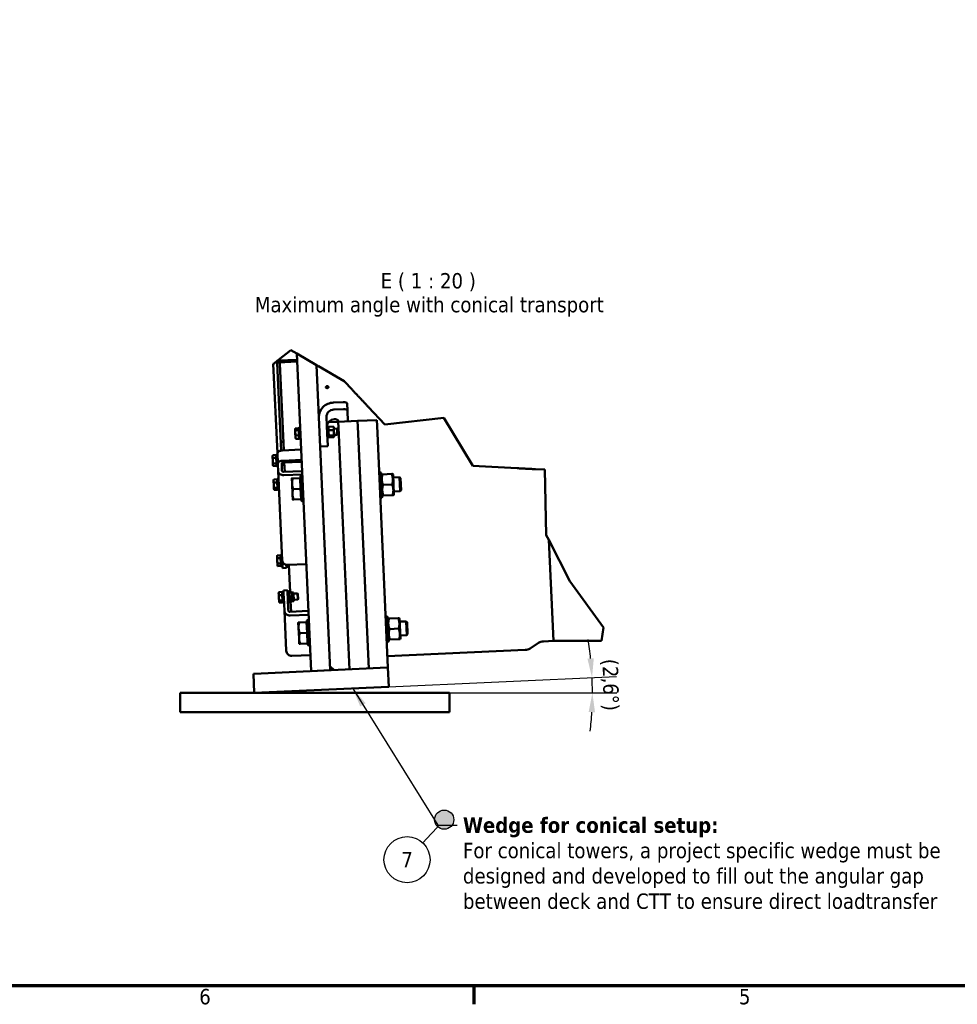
# Model space of a CAD drawing. Header units: millimetres. Extents: x 0 to 63075, y 0 to 44550.
# Tile 6 of 37: x 32367 to 41507, y 1320 to 10919. Entities that reach past the tile are written whole.
import ezdxf

# ---------------------------------------------------------------- set-up
doc = ezdxf.new("R2010")
doc.units = ezdxf.units.MM
doc.header["$LTSCALE"] = 75
for name, color, linetype, lineweight in [('Border (ISO)', 7, 'Continuous', 70), ('Break Line (ISO)', 7, 'Continuous', 50), ('Dimension (ISO)', 7, 'Continuous', 25), ('Symbol (ISO)', 7, 'Continuous', 25), ('Visible (ISO)', 7, 'Continuous', 50)]:
    doc.layers.add(name, color=color, linetype=linetype, lineweight=lineweight)
doc.styles.add('Label Text (ISO)', font='tahoma.ttf')
doc.styles.add('Note Text (ISO)', font='tahoma.ttf')
doc.dimstyles.new('Default (ISO)', dxfattribs={"dimscale": 75, "dimtxt": 2, "dimasz": 2.5, "dimexe": 3.175, "dimexo": 0, "dimgap": 0.762, "dimtad": 1, "dimrnd": 1e-08, "dimtxsty": 'Note Text (ISO)', "dimcen": 0.09, "dimdle": 10, "dimclrd": 256, "dimclre": 256, "dimclrt": 256, "dimazin": 2, "dimtfac": 1, "dimtmove": 0, "dimatfit": 3, "dimfxl": 1, "dimtolj": 1, "dimtzin": 0, "dimlwd": -1, "dimlwe": -1, "dimarcsym": 0})
doc.dimstyles.new('Default - Method 1b (ISO)$7', dxfattribs={"dimscale": 75, "dimtxt": 2, "dimasz": 2.5, "dimexe": 3.175, "dimexo": 0, "dimgap": 0.762, "dimtad": 1, "dimtoh": 1, "dimrnd": 1e-08, "dimtxsty": 'Note Text (ISO)', "dimcen": 0.09, "dimdle": 10, "dimclrd": 256, "dimclre": 256, "dimclrt": 256, "dimazin": 2, "dimtfac": 1.75, "dimtmove": 0, "dimatfit": 3, "dimfxl": 1, "dimtolj": 1, "dimlwd": -1, "dimlwe": -1, "dimarcsym": 0})

# ---------------------------------------------------------------- blocks, each defined once
blk = doc.blocks.new('Borders Default Border')
at = {"layer": 'Border (ISO)'}
blk.add_line((490.58, 20), (490.58, 17.6), dxfattribs=at)
at = {"layer": 'Border (ISO)', "flags": 128}
blk.add_lwpolyline([(20, 20), (20, 574), (821, 574), (821, 20), (20, 20)], dxfattribs=at)
at = {"layer": 'Border (ISO)', "char_height": 2, "attachment_point": 7, "style": 'Label Text (ISO)'}
for s, insert in [('6', (454.9, 17.56)), ('5', (525.04, 17.56))]:
    blk.add_mtext(s, dxfattribs=dict(at, insert=insert))
blk = doc.blocks.new('*D36')
at = {"layer": 'Defpoints', "color": 0, "transparency": 16777216}
for p in [(37948.4, 4455), (34654.4, 4355.7), (35890.7, 4411.6), (36558.3, 4355.7)]:
    blk.add_point(p, dxfattribs=at)
at = {"layer": 'Dimension (ISO)', "transparency": 16777216}
for p, q in [((35890.7, 4411.6), (38184.5, 4515.4)), ((36558.3, 4355.7), (38188.1, 4355.7))]:
    blk.add_line(p, q, dxfattribs=at)
for start, end in [(5.8508, 9.11112), (0, 2.59047), (353.47935, 356.73967)]:
    blk.add_arc((34654.4, 4355.7), 3295.5, start, end, dxfattribs=at)
for points in [[(37963.9, 4694), (37901.6, 4689.4), (37946.6, 4504.7)], [(37913.4, 4169.2), (37975.8, 4167.4), (37949.9, 4355.7)]]:
    blk.add_solid(points, dxfattribs=at)
at = {"layer": 'Dimension (ISO)', "transparency": 16777216, "insert": (38199.2, 4689.6), "char_height": 150, "attachment_point": 1, "rotation": 271.18469, "style": 'Note Text (ISO)'}
blk.add_mtext('\\A1;(2,6°)', dxfattribs=at)
blk = doc.blocks.new('Balloon10')
at = {"layer": 'Symbol (ISO)'}
h = blk.add_hatch(color=256, dxfattribs=at)
edge = h.paths.add_edge_path(flags=0)
edge.add_arc((486.74, 41.6), 1.25, 0, 360)
for q in [(483.95, 38.59), (485.89, 40.68)]:
    blk.add_line((485.04, 39.77), q, dxfattribs=at)
for centre, radius in [((486.74, 41.6), 1.25), ((481.91, 36.4), 3)]:
    blk.add_circle(centre, radius, dxfattribs=at)
at = {"layer": 'Symbol (ISO)', "insert": (481.91, 36.4), "char_height": 2, "attachment_point": 5, "style": 'Label Text (ISO)'}
blk.add_mtext('7', dxfattribs=at)

msp = doc.modelspace()

# ---------------------------------------------------------------- linework, layer by layer
at = {"layer": 'Break Line (ISO)'}
for p, q in [((34890.4508, 7602.0791), (35011.8574, 7696.2381)), ((35011.8574, 7696.2381), (35067.8448, 7663.7478)), ((34846.3776, 7567.8974), (34881.8355, 7595.3974)), ((34890.4508, 7602.0791), (34881.8355, 7595.3974)), ((35067.8448, 7663.7478), (35260.5974, 7551.8907)), ((34839.6786, 7562.7019), (34846.3776, 7567.8974)), ((35530.0311, 7395.5344), (35279.8726, 7540.705)), ((35607.9374, 7312.5464), (35530.0311, 7395.5344)), ((35698.7775, 7215.7809), (35677.6566, 7238.2796)), ((35927.3968, 6972.2491), (35768.4967, 7141.5141)), ((36501.7899, 7037.4641), (35927.3968, 6972.2491)), ((36783.331, 6567.9854), (36501.7899, 7037.4641)), ((37215.5303, 6546.0872), (36783.331, 6567.9854)), ((37485.4446, 6532.4115), (37396.2731, 6536.9295)), ((37500.8143, 5893.8253), (37485.4446, 6532.4115)), ((37525.0233, 5846.8212), (37500.8143, 5893.8253)), ((37731.1674, 5446.5733), (37525.0233, 5846.8212)), ((38059.8782, 4994.2737), (37731.1674, 5446.5733)), ((38037.2108, 4863.2928), (38059.8782, 4994.2737))]:
    msp.add_line(p, q, dxfattribs=at)
for points, knots in [([(35260.5974, 7551.8907), (35260.5974, 7551.8907), (35260.7078, 7551.8267), (35261.2547, 7551.5092), (35261.6949, 7551.2538), (35262.7065, 7550.6668), (35263.3655, 7550.2843), (35264.6363, 7549.5469), (35265.4702, 7549.0629), (35267.0158, 7548.166), (35268.0181, 7547.5844), (35269.8529, 7546.5196), (35271.0383, 7545.8317), (35273.3119, 7544.5123), (35274.6954, 7543.7094), (35277.3948, 7542.1429), (35278.7113, 7541.3789), (35279.8726, 7540.705)], [-0.8267205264, -0.8267205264, -0.8267205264, -0.8267205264, -0.7088092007, -0.7088092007, -0.590897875, -0.590897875, -0.4984427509, -0.4984427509, -0.4134041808, -0.4134041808, -0.3283498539, -0.3283498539, -0.2358480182, -0.2358480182, -0.1179240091, -0.1179240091, 0, 0, 0, 0]), ([(35607.9374, 7312.5464), (35614.5535, 7305.4987), (35622.0878, 7297.4729), (35637.8146, 7280.7203), (35646.0119, 7271.9883), (35656.309, 7261.0196), (35659.0457, 7258.1044), (35664.5593, 7252.2311), (35667.3367, 7249.2726), (35671.7871, 7244.5319), (35673.8886, 7242.2932), (35676.5328, 7239.4766), (35677.0976, 7238.875), (35677.6566, 7238.2796)], [11.612061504, 11.612061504, 11.612061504, 11.612061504, 12.552513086, 12.552513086, 13.492964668, 13.492964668, 13.789209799, 13.789209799, 14.085454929, 14.085454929, 14.309433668, 14.309433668, 14.370501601, 14.370501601, 14.370501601, 14.370501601]), ([(35698.7775, 7215.7809), (35699.3928, 7215.1255), (35700.0154, 7214.4623), (35702.7286, 7211.5721), (35704.8405, 7209.3224), (35709.308, 7204.5635), (35712.0929, 7201.597), (35717.6179, 7195.7116), (35720.3587, 7192.792), (35730.6641, 7181.8144), (35738.8448, 7173.1001), (35754.4894, 7156.435), (35761.9583, 7148.479), (35768.4967, 7141.5141)], [-2.773318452, -2.773318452, -2.773318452, -2.773318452, -2.706026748, -2.706026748, -2.481019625, -2.481019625, -2.183837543, -2.183837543, -1.886655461, -1.886655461, -0.94332773, -0.94332773, 0, 0, 0, 0]), ([(37215.5303, 6546.0872), (37220.5733, 6545.8317), (37225.9663, 6545.5585), (37236.278, 6545.036), (37241.2012, 6544.7865), (37251.1924, 6544.2803), (37256.9445, 6543.9889), (37262.2891, 6543.7181), (37262.4252, 6543.7112), (37262.561, 6543.7043)], [0, 0, 0, 0, 0.406718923, 0.406718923, 0.813437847, 0.813437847, 1.359500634, 1.359500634, 1.373810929, 1.373810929, 1.373810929, 1.373810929]), ([(37349.2424, 6539.3124), (37349.3766, 6539.3056), (37349.5111, 6539.2988), (37354.8762, 6539.027), (37360.6545, 6538.7342), (37370.6625, 6538.2271), (37375.5661, 6537.9787), (37385.8487, 6537.4577), (37391.2323, 6537.1849), (37396.2731, 6536.9295)], [8.321605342, 8.321605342, 8.321605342, 8.321605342, 8.335843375, 8.335843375, 8.887859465, 8.887859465, 9.294573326, 9.294573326, 9.701287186, 9.701287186, 9.701287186, 9.701287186])]:
    msp.add_open_spline(points, degree=3, knots=knots, dxfattribs=at)
msp.add_rational_spline([(37262.561, 6543.7043), (37306.2992, 6541.4882), (37349.2424, 6539.3124)], [1, 1.00001260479, 1], degree=2, dxfattribs=at)
at = {"layer": 'Visible (ISO)'}
for p, q in [((35070.5337, 7604.3158), (34890.7176, 7596.1803)), ((35071.3811, 7585.5849), (34891.5651, 7577.4495)), ((35067.8448, 7663.7478), (35207.8857, 4568.4499)), ((34839.6786, 7562.7019), (34879.0886, 6691.6297)), ((34915.4133, 6718.4546), (34876.9194, 7569.2792)), ((34903.4665, 7563.3061), (34902.8461, 7577.018)), ((34941.5871, 6720.7341), (34903.4665, 7563.3061)), ((35260.5974, 7551.8907), (35395.1941, 4576.9243)), ((35427.2862, 7186.413), (35520.9404, 7190.6503)), ((35524.0125, 7122.7466), (35430.3583, 7118.5094)), ((35562.1905, 7108.6095), (35559.1183, 7176.5131)), ((35562.1905, 7108.6095), (35566.9579, 7003.2374)), ((35366.1876, 6877.457), (35358.5072, 7047.216)), ((35473.3037, 6999.0002), (35660.6121, 7007.4746)), ((35660.6121, 7007.4746), (35847.9205, 7015.949)), ((35660.6121, 7007.4746), (35663.1544, 6951.2821)), ((35663.1544, 6951.2821), (35660.6121, 7007.4746)), ((35847.9205, 7015.949), (35850.4628, 6959.7565)), ((35052.2981, 6928.7511), (35053.8497, 6931.7432)), ((35052.2981, 6928.7511), (35052.422, 6926.0128)), ((35052.422, 6926.0128), (35053.9823, 6891.5249)), ((35086.4832, 6936.4921), (35056.0336, 6935.1144)), ((35087.2903, 6918.652), (35056.8407, 6917.2744)), ((35086.4832, 6936.4921), (35087.2903, 6918.652)), ((35086.8908, 6927.482), (35089.8881, 6927.6176)), ((35087.2903, 6918.652), (35089.6039, 6867.5163)), ((35089.3788, 6938.8749), (35092.0613, 6941.8116)), ((35094.2092, 6832.1091), (35089.3788, 6938.8749)), ((35092.0613, 6941.8116), (35100.4902, 6942.193)), ((35092.0613, 6941.8116), (35097.146, 6829.4266)), ((35371.1508, 6954.4385), (35362.722, 6954.0572)), ((35376.2355, 6842.0535), (35371.1508, 6954.4385)), ((35374.0876, 6951.756), (35371.1508, 6954.4385)), ((35374.0876, 6951.756), (35378.918, 6844.9902)), ((35374.596, 6940.5175), (35377.625, 6946.3587)), ((35376.7033, 6994.6297), (35473.3037, 6999.0002)), ((35379.8273, 6949.7468), (35423.996, 6951.7452)), ((35381.3371, 6916.3757), (35425.5058, 6918.3741)), ((35430.0393, 6943.0259), (35426.4952, 6948.5697)), ((35433.8528, 6858.7371), (35430.0393, 6943.0259)), ((35430.5902, 6930.8509), (35460.4584, 6932.2022)), ((35463.1702, 6872.2635), (35460.4584, 6932.2022)), ((35465.2628, 6927.814), (35460.4584, 6932.2022)), ((35465.2628, 6927.814), (35467.5588, 6877.0676)), ((35473.3037, 6999.0002), (35475.846, 6942.8076)), ((35475.846, 6942.8076), (35473.3037, 6999.0002)), ((35475.846, 6942.8076), (35582.5025, 4585.3988)), ((35582.5025, 4585.3988), (35475.846, 6942.8076)), ((35663.1544, 6951.2821), (35769.8109, 4593.8732)), ((35769.8109, 4593.8732), (35663.1544, 6951.2821)), ((35850.4628, 6959.7565), (35957.1193, 4602.3476)), ((35053.9823, 6891.5249), (35055.8923, 6849.3092)), ((35055.8923, 6849.3092), (35056.3658, 6838.8431)), ((35056.3658, 6838.8431), (35058.1813, 6836.0033)), ((35089.6039, 6867.5163), (35059.1542, 6866.1387)), ((35091.1103, 6834.2207), (35060.6606, 6832.843)), ((35089.6039, 6867.5163), (35091.1103, 6834.2207)), ((35090.7026, 6843.2307), (35093.6999, 6843.3663)), ((35094.2092, 6832.1091), (35097.146, 6829.4266)), ((35097.146, 6829.4266), (35105.5749, 6829.8079)), ((35366.1876, 6877.457), (35368.44, 6827.6732)), ((35376.2355, 6842.0535), (35367.8066, 6841.6721)), ((35368.44, 6827.6732), (35371.3051, 6764.3452)), ((35378.918, 6844.9902), (35376.2355, 6842.0535)), ((35378.4095, 6856.2287), (35381.9536, 6850.6849)), ((35383.6499, 6865.2571), (35427.8186, 6867.2554)), ((35384.4528, 6847.5095), (35428.6216, 6849.5078)), ((35433.8528, 6858.7371), (35430.8238, 6852.896)), ((35433.302, 6870.9122), (35463.1702, 6872.2635)), ((35467.5588, 6877.0676), (35463.1702, 6872.2635)), ((34926.5693, 6803.7577), (34937.8078, 6804.2662)), ((34930.3486, 6720.2257), (35110.1646, 6728.3611)), ((35371.4639, 6760.8354), (35296.5406, 6757.4456)), ((35371.3051, 6764.3452), (35371.4639, 6760.8354)), ((34831.4897, 6665.0772), (34834.9591, 6671.7675)), ((34831.4897, 6665.0772), (34831.7774, 6658.7174)), ((34831.7774, 6658.7174), (34833.5537, 6619.4576)), ((34865.6401, 6673.5852), (34835.1905, 6672.2075)), ((34866.8443, 6646.9682), (34836.3947, 6645.5906)), ((34865.6401, 6673.5852), (34866.8443, 6646.9682)), ((34866.0824, 6663.8081), (34869.0797, 6663.9437)), ((34866.8443, 6646.9682), (34869.1925, 6595.0655)), ((34868.5704, 6675.2009), (34871.2529, 6678.1377)), ((34873.4008, 6568.4352), (34868.5704, 6675.2009)), ((34871.2529, 6678.1377), (34879.6818, 6678.519)), ((34871.2529, 6678.1377), (34876.3376, 6565.7526)), ((34879.0886, 6691.6297), (34883.6388, 6591.0571)), ((35114.7148, 6627.7885), (34934.8988, 6619.6531)), ((34833.5537, 6619.4576), (34835.2998, 6580.8633)), ((34835.2998, 6580.8633), (34835.5574, 6575.1691)), ((34835.5574, 6575.1691), (34839.6168, 6568.8194)), ((34869.1925, 6595.0655), (34838.7429, 6593.6878)), ((34870.3365, 6569.7797), (34839.8869, 6568.4021)), ((34869.1925, 6595.0655), (34870.3365, 6569.7797)), ((34869.8942, 6579.5568), (34872.8915, 6579.6924)), ((34873.4008, 6568.4352), (34876.3376, 6565.7526)), ((34876.3376, 6565.7526), (34884.7664, 6566.134)), ((34884.91, 6562.9608), (34883.6388, 6591.0571)), ((34884.91, 6562.9608), (34886.0676, 6537.374)), ((34886.8015, 6521.1527), (34886.0676, 6537.374)), ((34921.1005, 6592.752), (34922.3717, 6564.6557)), ((34930.657, 6568.2102), (34922.2281, 6567.8289)), ((34923.5293, 6539.0689), (34922.3717, 6564.6557)), ((34923.5293, 6539.0689), (34924.2632, 6522.8475)), ((34930.657, 6568.2102), (34929.2246, 6599.8706)), ((34933.3395, 6571.147), (34930.657, 6568.2102)), ((34932.0108, 6600.5149), (34933.3395, 6571.147)), ((34932.831, 6582.3855), (34934.5886, 6579.6363)), ((35115.5623, 6609.0577), (34935.7462, 6600.9223)), ((34938.6234, 6579.2137), (34947.9708, 6579.6366)), ((34951.0735, 6511.0568), (34946.9847, 6601.4307)), ((34842.0745, 6431.1243), (34844.0453, 6434.9248)), ((34876.2447, 6439.1939), (34845.795, 6437.8162)), ((34876.2447, 6439.1939), (34877.6743, 6407.5938)), ((34879.1552, 6441.2481), (34881.8377, 6444.1848)), ((34883.9856, 6334.4823), (34879.1552, 6441.2481)), ((34881.8377, 6444.1848), (34890.2666, 6444.5662)), ((34881.8377, 6444.1848), (34886.9223, 6331.7998)), ((34926.3771, 5646.4225), (34886.8015, 6521.1527)), ((34939.835, 6510.5484), (35119.6511, 6518.6838)), ((35121.1189, 6486.2411), (34941.3028, 6478.1056)), ((35019.6979, 6446.2383), (35022.0283, 6394.7285)), ((35100.9897, 6449.9162), (35028.8992, 6446.6546)), ((35100.9897, 6449.9162), (35105.6506, 6346.8966)), ((35101.3194, 6442.6299), (35104.3167, 6442.7655)), ((35103.2667, 6465.973), (35107.7375, 6470.8676)), ((35114.0292, 6228.0914), (35103.2667, 6465.973)), ((35107.7375, 6470.8676), (35121.7857, 6471.5032)), ((35107.7375, 6470.8676), (35118.9238, 6223.6205)), ((35885.0674, 6506.0364), (35871.0192, 6505.4009)), ((35896.2536, 6258.7894), (35885.0674, 6506.0364)), ((35889.9619, 6501.5656), (35885.0674, 6506.0364)), ((35889.9619, 6501.5656), (35900.7245, 6263.6839)), ((35891.0128, 6478.3393), (35894.8998, 6485.8352)), ((35904.1012, 6486.2515), (35993.3946, 6490.2914)), ((36007.144, 6483.5935), (36002.5959, 6490.7077)), ((36015.8048, 6292.1643), (36007.144, 6483.5935)), ((36008.4236, 6455.3099), (36070.4081, 6458.1143)), ((36076.5097, 6323.2522), (36070.4081, 6458.1143)), ((36080.0167, 6449.3378), (36070.4081, 6458.1143)), ((36080.0167, 6449.3378), (36085.2865, 6332.8605)), ((34842.0745, 6431.1243), (34842.4948, 6421.8345)), ((34842.4948, 6421.8345), (34844.3738, 6380.3023)), ((34844.3738, 6380.3023), (34845.9874, 6344.6381)), ((34845.9874, 6344.6381), (34846.1422, 6341.2163)), ((34846.1422, 6341.2163), (34848.4481, 6337.6093)), ((34877.6743, 6407.5938), (34847.2247, 6406.2162)), ((34880.0027, 6356.1295), (34849.5531, 6354.7519)), ((34880.9015, 6336.2653), (34850.4519, 6334.8876)), ((34876.6672, 6429.8552), (34879.6645, 6429.9908)), ((34877.6743, 6407.5938), (34880.0027, 6356.1295)), ((34880.0027, 6356.1295), (34880.9015, 6336.2653)), ((34880.479, 6345.6039), (34883.4763, 6345.7395)), ((35022.0283, 6394.7285), (35026.6893, 6291.7089)), ((35105.6506, 6346.8966), (35033.5601, 6343.635)), ((35105.6506, 6346.8966), (35110.3116, 6243.877)), ((35908.7621, 6383.2319), (35998.0555, 6387.2718)), ((34883.9856, 6334.4823), (34886.9223, 6331.7998)), ((34886.9223, 6331.7998), (34895.3512, 6332.1811)), ((35026.6893, 6291.7089), (35029.0197, 6240.1991)), ((35110.3116, 6243.877), (35038.2211, 6240.6154)), ((35109.9819, 6251.1633), (35112.9792, 6251.2989)), ((35896.2536, 6258.7894), (35882.2055, 6258.1538)), ((35900.7245, 6263.6839), (35896.2536, 6258.7894)), ((35899.6736, 6286.9102), (35904.2217, 6279.796)), ((35913.423, 6280.2123), (36002.7164, 6284.2522)), ((36015.8048, 6292.1643), (36011.9178, 6284.6685)), ((36014.5252, 6320.4479), (36076.5097, 6323.2522)), ((36085.2865, 6332.8605), (36076.5097, 6323.2522)), ((35114.0292, 6228.0914), (35118.9238, 6223.6205)), ((35118.9238, 6223.6205), (35132.9719, 6224.2561)), ((37569.5696, 4862.223), (37525.0233, 5846.8212)), ((37525.0233, 5846.8212), (37569.5696, 4862.223)), ((34875.6708, 5688.5499), (34879.1402, 5695.2403)), ((34875.6708, 5688.5499), (34875.9586, 5682.1902)), ((34875.9586, 5682.1902), (34877.7348, 5642.9303)), ((34909.8212, 5697.0579), (34879.3716, 5695.6803)), ((34911.0254, 5670.441), (34880.5758, 5669.0633)), ((34909.8212, 5697.0579), (34911.0254, 5670.441)), ((34910.2635, 5687.2809), (34913.2609, 5687.4165)), ((34911.0254, 5670.441), (34913.3737, 5618.5382)), ((34912.7515, 5698.6737), (34915.434, 5701.6104)), ((34917.582, 5591.9079), (34912.7515, 5698.6737)), ((34915.434, 5701.6104), (34923.8629, 5701.9918)), ((34915.434, 5701.6104), (34920.5187, 5589.2254)), ((34877.7348, 5642.9303), (34879.4809, 5604.3361)), ((34879.4809, 5604.3361), (34879.7386, 5598.6419)), ((34879.7386, 5598.6419), (34883.7979, 5592.2922)), ((34913.3737, 5618.5382), (34882.9241, 5617.1606)), ((34914.5177, 5593.2525), (34884.0681, 5591.8748)), ((34913.3737, 5618.5382), (34914.5177, 5593.2525)), ((34914.0753, 5603.0295), (34917.0726, 5603.1651)), ((34917.582, 5591.9079), (34920.5187, 5589.2254)), ((34920.5187, 5589.2254), (34928.9476, 5589.6068)), ((34929.5702, 5575.8456), (34926.3771, 5646.4225)), ((34929.6837, 5573.3361), (34929.5702, 5575.8456)), ((34929.6837, 5573.3361), (34967.1454, 5575.031)), ((34965.808, 5604.5908), (34967.0319, 5577.5405)), ((34974.8381, 5591.683), (34966.4093, 5591.3016)), ((34967.0319, 5577.5405), (34967.1454, 5575.031)), ((34974.8381, 5591.683), (34974.3064, 5603.4351)), ((34977.5206, 5594.6197), (34974.8381, 5591.683)), ((34977.1269, 5603.3219), (34977.5206, 5594.6197)), ((34980.8783, 5603.3754), (35160.6944, 5611.5109)), ((35004.1404, 5338.1298), (34992.1168, 5603.8839)), ((34891.7829, 5332.428), (34893.7537, 5336.2285)), ((34891.7829, 5332.428), (34892.2032, 5323.1382)), ((34892.2032, 5323.1382), (34894.0822, 5281.606)), ((34894.0822, 5281.606), (34895.6958, 5245.9418)), ((34925.9531, 5340.4976), (34895.5035, 5339.1199)), ((34927.3828, 5308.8975), (34896.9332, 5307.5199)), ((34925.9531, 5340.4976), (34927.3828, 5308.8975)), ((34926.3756, 5331.1589), (34929.3729, 5331.2945)), ((34927.3828, 5308.8975), (34929.7112, 5257.4332)), ((34928.8636, 5342.5518), (34931.5461, 5345.4885)), ((34933.694, 5235.786), (34928.8636, 5342.5518)), ((34931.5461, 5345.4885), (34939.975, 5345.8698)), ((34931.5461, 5345.4885), (34936.6308, 5233.1035)), ((34939.5355, 5355.5832), (34976.9972, 5357.2781)), ((34940.1923, 5341.0659), (34939.5355, 5355.5832)), ((34943.6604, 5264.4126), (34940.1923, 5341.0659)), ((34976.9972, 5357.2781), (34977.654, 5342.7607)), ((34985.8655, 5347.9461), (34977.4367, 5347.5647)), ((34981.122, 5266.1075), (34977.654, 5342.7607)), ((34990.9502, 5235.561), (34985.8655, 5347.9461)), ((34988.8023, 5345.2636), (34985.8655, 5347.9461)), ((34988.8023, 5345.2636), (34993.6327, 5238.4978)), ((34989.3108, 5334.0251), (34990.8128, 5336.9217)), ((34994.793, 5337.7069), (35011.315, 5338.4544)), ((34994.85, 5336.446), (35011.3721, 5337.1935)), ((34996.9118, 5290.8748), (35013.4338, 5291.6223)), ((35017.1073, 5335.2827), (35015.3498, 5338.0318)), ((35017.1073, 5335.2827), (35035.8382, 5336.1301)), ((35017.1073, 5335.2827), (35020.9208, 5250.9939)), ((35035.8382, 5336.1301), (35039.6516, 5251.8413)), ((35036.389, 5323.9551), (35075.1731, 5325.7098)), ((35077.8849, 5265.7711), (35075.1731, 5325.7098)), ((35079.9776, 5321.3216), (35075.1731, 5325.7098)), ((35079.9776, 5321.3216), (35082.2735, 5270.5752)), ((34895.6958, 5245.9418), (34895.8506, 5242.52)), ((34895.8506, 5242.52), (34898.1565, 5238.9129)), ((34929.7112, 5257.4332), (34899.2616, 5256.0555)), ((34930.6099, 5237.569), (34900.1603, 5236.1913)), ((34929.7112, 5257.4332), (34930.6099, 5237.569)), ((34930.1874, 5246.9076), (34933.1847, 5247.0432)), ((34933.694, 5235.786), (34936.6308, 5233.1035)), ((34936.6308, 5233.1035), (34945.0596, 5233.4848)), ((34944.6767, 5241.9483), (34943.6604, 5264.4126)), ((34946.5831, 5199.8131), (34944.6767, 5241.9483)), ((34946.5831, 5199.8131), (34947.5994, 5177.3488)), ((34981.122, 5266.1075), (34982.1384, 5243.6432)), ((34982.1384, 5243.6432), (34984.0447, 5201.508)), ((34990.9502, 5235.561), (34982.5213, 5235.1797)), ((34985.0611, 5179.0437), (34984.0447, 5201.508)), ((34993.6327, 5238.4978), (34990.9502, 5235.561)), ((34993.1242, 5249.7363), (34994.8818, 5246.9871)), ((34998.9165, 5246.5645), (35015.4386, 5247.312)), ((35012.7706, 5147.3787), (35008.264, 5246.9874)), ((35020.9208, 5250.9939), (35019.4187, 5248.0973)), ((35020.9208, 5250.9939), (35039.6516, 5251.8413)), ((35039.1008, 5264.0164), (35077.8849, 5265.7711)), ((35082.2735, 5270.5752), (35077.8849, 5265.7711)), ((34948.4251, 5159.0981), (34947.5994, 5177.3488)), ((34966.2302, 4765.5551), (34948.4251, 5159.0981)), ((34985.0611, 5179.0437), (34985.8868, 5160.7929)), ((35001.5321, 5146.8703), (35181.3481, 5155.0057)), ((35182.9996, 5118.5042), (35003.1835, 5110.3687)), ((35948.6255, 5101.2235), (35934.5774, 5100.5879)), ((35959.8117, 4853.9764), (35948.6255, 5101.2235)), ((35953.5201, 5096.7526), (35948.6255, 5101.2235)), ((35953.5201, 5096.7526), (35964.2826, 4858.871)), ((35083.256, 5041.4254), (35085.5864, 4989.9156)), ((35164.5478, 5045.1033), (35092.4573, 5041.8417)), ((35164.5478, 5045.1033), (35169.2087, 4942.0837)), ((35164.8775, 5037.817), (35167.8748, 5037.9526)), ((35166.8248, 5061.1601), (35171.2957, 5066.0547)), ((35177.5873, 4823.2784), (35166.8248, 5061.1601)), ((35171.2957, 5066.0547), (35185.3438, 5066.6902)), ((35171.2957, 5066.0547), (35182.4819, 4818.8076)), ((35954.5709, 5073.5264), (35958.4579, 5081.0222)), ((35967.6593, 5081.4385), (36056.9527, 5085.4784)), ((36070.7021, 5078.7805), (36066.154, 5085.8947)), ((36079.3629, 4887.3514), (36070.7021, 5078.7805)), ((36071.9817, 5050.497), (36133.9662, 5053.3013)), ((36140.0678, 4918.4393), (36133.9662, 5053.3013)), ((36143.5748, 5044.5249), (36133.9662, 5053.3013)), ((36143.5748, 5044.5249), (36148.8446, 4928.0475)), ((35085.5864, 4989.9156), (35090.2474, 4886.896)), ((35169.2087, 4942.0837), (35097.1182, 4938.8221)), ((35169.2087, 4942.0837), (35173.8697, 4839.064)), ((35972.3202, 4978.4189), (36061.6136, 4982.4588)), ((36078.0833, 4915.6349), (36140.0678, 4918.4393)), ((36148.8446, 4928.0475), (36140.0678, 4918.4393)), ((35090.2474, 4886.896), (35092.5778, 4835.3861)), ((35173.8697, 4839.064), (35101.7792, 4835.8024)), ((35173.54, 4846.3503), (35176.5373, 4846.4859)), ((35177.5873, 4823.2784), (35182.4819, 4818.8076)), ((35182.4819, 4818.8076), (35196.53, 4819.4432)), ((35959.8117, 4853.9764), (35945.7636, 4853.3408)), ((35964.2826, 4858.871), (35959.8117, 4853.9764)), ((35963.2317, 4882.0972), (35967.7798, 4874.983)), ((35976.9811, 4875.3993), (36066.2745, 4879.4392)), ((36079.3629, 4887.3514), (36075.4759, 4879.8555)), ((37425.9819, 4843.1537), (37341.9303, 4789.4201)), ((37472.2413, 4857.8196), (37569.5696, 4862.223)), ((37569.5696, 4862.223), (38037.2108, 4863.2928)), ((35020.9886, 4716.8258), (35200.8047, 4724.9612)), ((35952.0694, 4713.9655), (37295.6709, 4774.7542)), ((35432.6558, 4578.6192), (35393.4992, 4614.386)), ((34645.9605, 4543.0267), (34720.8839, 4546.4164)), ((34654.435, 4355.7183), (34645.9605, 4543.0267)), ((35882.1959, 4598.9578), (34720.8839, 4546.4164)), ((35395.1941, 4576.9243), (35207.8857, 4568.4499)), ((35882.1959, 4598.9578), (35957.1193, 4602.3476)), ((35965.5937, 4415.0392), (35957.1193, 4602.3476)), ((33933.2644, 4355.7183), (33933.2644, 4168.2183)), ((36558.2644, 4355.7183), (33933.2644, 4355.7183)), ((34654.435, 4355.7183), (34729.3583, 4359.1081)), ((35890.6704, 4411.6494), (34729.3583, 4359.1081)), ((35890.6704, 4411.6494), (35965.5937, 4415.0392)), ((36558.2644, 4355.7183), (36558.2644, 4168.2183)), ((36558.2644, 4168.2183), (33933.2644, 4168.2183))]:
    msp.add_line(p, q, dxfattribs=at)
for centre, start, end in [((37476.4785, 4764.1654), 92.59047278, 122.59047278), ((37291.4337, 4868.4084), 272.59047278, 302.59047278)]:
    msp.add_arc(centre, 93.75, start, end, dxfattribs=at)
for centre, major_axis, ratio, start_param, end_param in [((34891.9041, 7569.9572), (-52.4464, -2.3728), 0.5, 4.71238898, 4.882897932), ((35091.6223, 7553.0496), (-37.8223, 34.5481), 0.267949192, 5.497787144, 5.550390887), ((34891.9041, 7569.9572), (-14.9847, -0.678), 0.5, 4.71238898, 6.283185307), ((34885.5831, 7543.7278), (34.5481, 37.8223), 0.267949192, 0.73279442, 0.785398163), ((35433.4305, 7050.6058), (-149.8467, -6.7795), 0.906307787, 4.71238898, 6.283185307), ((35433.4305, 7050.6058), (-74.9234, -3.3898), 0.906307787, 4.71238898, 6.283185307), ((35521.6567, 7174.8183), (37.4617, 1.6949), 0.422618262, 0, 1.570796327), ((35524.7288, 7106.9146), (37.4617, 1.6949), 0.422618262, 0, 1.570796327), ((35437.7282, 6955.6139), (-74.9234, -3.3898), 0.906307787, 4.71238898, 6.256187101), ((35435.3724, 7007.6855), (37.4617, 1.6949), 0.422618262, 5.568143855, 7.853981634), ((34931.535, 6694.0025), (-52.4464, -2.3728), 0.5, 4.71238898, 6.283185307), ((34927.1564, 6790.7806), (-14.9847, -0.678), 0.866025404, 4.71238898, 6.283185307), ((34936.0852, 6593.4299), (-52.4464, -2.3728), 0.5, 4.71238898, 6.283185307), ((34936.0852, 6593.4299), (-14.9847, -0.678), 0.5, 4.71238898, 6.283185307), ((34939.2479, 6523.5255), (-52.4464, -2.3728), 0.866025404, 0, 1.570796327), ((34939.2479, 6523.5255), (-14.9847, -0.678), 0.866025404, 0, 1.570796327), ((34978.8234, 5648.7953), (-52.4464, -2.3728), 0.866025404, 0, 1.570796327), ((35000.8715, 5161.4709), (-52.4464, -2.3728), 0.974370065, 0, 1.570796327), ((35000.8715, 5161.4709), (-14.9847, -0.678), 0.974370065, 0, 1.570796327), ((35018.6766, 4767.9279), (-52.4464, -2.3728), 0.974370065, 0, 1.570796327)]:
    msp.add_ellipse(centre, major_axis=major_axis, ratio=ratio, start_param=start_param, end_param=end_param, dxfattribs=at)
msp.add_open_spline([(35351.5426, 7335.9786), (35351.4892, 7337.1584), (35351.7496, 7338.4315), (35352.9351, 7340.8061), (35353.8603, 7341.9076), (35356.0298, 7343.6793), (35357.4187, 7344.4676), (35360.4904, 7345.5688), (35362.173, 7345.8815), (35365.3481, 7346.0251), (35367.0521, 7345.8656), (35370.2106, 7345.0464), (35371.665, 7344.3867), (35373.9857, 7342.8181), (35375.0066, 7341.8047), (35376.4017, 7339.5468), (35376.7759, 7338.3024), (35376.8826, 7335.9429), (35376.6223, 7334.6705), (35375.4367, 7332.2985), (35374.5114, 7331.1988), (35372.3417, 7329.4306), (35370.9527, 7328.6441), (35367.8809, 7327.5455), (35366.1982, 7327.2335), (35364.6107, 7327.1617), (35363.0232, 7327.0899), (35361.3192, 7327.2487), (35358.1608, 7328.0653), (35356.7064, 7328.7232), (35354.3859, 7330.2883), (35353.3652, 7331.2999), (35351.9702, 7333.5552), (35351.596, 7334.7988), (35351.5426, 7335.9786)], degree=3, knots=[0.508527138, 0.508527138, 0.508527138, 0.508527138, 0.635658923, 0.635658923, 0.762790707, 0.762790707, 0.889922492, 0.889922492, 1.017054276, 1.017054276, 1.144186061, 1.144186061, 1.271317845, 1.271317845, 1.39844963, 1.39844963, 1.525581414, 1.525581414, 1.652713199, 1.652713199, 1.779844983, 1.779844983, 1.906976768, 1.906976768, 2.034108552, 2.034108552, 2.034108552, 2.161240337, 2.161240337, 2.288372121, 2.288372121, 2.415503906, 2.415503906, 2.54263569, 2.54263569, 2.54263569, 2.54263569], dxfattribs=at)
for points, weights in [([(35056.0336, 6935.1144), (35052.2347, 6930.1526), (35052.422, 6926.0128)], [1, 1.0379548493, 1]), ([(35052.422, 6926.0128), (35052.6093, 6921.873), (35056.8407, 6917.2744)], [1, 1.0379548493, 1]), ([(35056.8407, 6917.2744), (35053.4455, 6903.391), (35053.9823, 6891.5249)], [1, 1.0379548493, 1]), ([(35379.8273, 6949.7468), (35373.0899, 6932.7223), (35381.3371, 6916.3757)], [1, 1.15470053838, 1]), ([(35377.625, 6946.3587), (35378.4625, 6947.9737), (35379.8273, 6949.7468)], [1.04387878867, 1.02646777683, 1]), ([(35381.3371, 6916.3757), (35375.0011, 6890.4774), (35383.6499, 6865.2571)], [1, 1.15470053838, 1]), ([(35423.996, 6951.7452), (35425.5153, 6950.1025), (35426.4952, 6948.5697)], [1, 1.02646777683, 1.04387878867]), ([(35425.5058, 6918.3741), (35432.2433, 6935.3986), (35423.996, 6951.7452)], [1, 1.15470053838, 1]), ([(35427.8186, 6867.2554), (35434.1546, 6893.1537), (35425.5058, 6918.3741)], [1, 1.15470053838, 1]), ([(35053.9823, 6891.5249), (35054.5192, 6879.6588), (35059.1542, 6866.1387)], [1, 1.0379548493, 1]), ([(35059.1542, 6866.1387), (35055.5427, 6857.0355), (35055.8923, 6849.3092)], [1, 1.0379548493, 1]), ([(35055.8923, 6849.3092), (35056.2419, 6841.5829), (35060.6606, 6832.843)], [1, 1.0379548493, 1]), ([(35060.6606, 6832.843), (35059.1568, 6834.4774), (35058.1813, 6836.0033)], [1, 1.01316741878, 1.01719867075]), ([(35383.6499, 6865.2571), (35376.559, 6856.0443), (35384.4528, 6847.5095)], [1, 1.15470053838, 1]), ([(35428.6216, 6849.5078), (35435.7124, 6858.7206), (35427.8186, 6867.2554)], [1, 1.15470053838, 1]), ([(34835.1905, 6672.2075), (34831.498, 6664.8939), (34831.7774, 6658.7174)], [1, 1.0379548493, 1]), ([(34831.7774, 6658.7174), (34832.0569, 6652.5409), (34836.3947, 6645.5906)], [1, 1.0379548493, 1]), ([(34836.3947, 6645.5906), (34833.0088, 6631.5016), (34833.5537, 6619.4576)], [1, 1.0379548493, 1]), ([(34834.9591, 6671.7675), (34835.0726, 6671.9865), (34835.1905, 6672.2075)], [1.00225477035, 1.00116302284, 1]), ([(34833.5537, 6619.4576), (34834.0986, 6607.4135), (34838.7429, 6593.6878)], [1, 1.0379548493, 1]), ([(34838.7429, 6593.6878), (34835.0343, 6586.7309), (34835.2998, 6580.8633)], [1, 1.0379548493, 1]), ([(34835.2998, 6580.8633), (34835.5653, 6574.9957), (34839.8869, 6568.4021)], [1, 1.0379548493, 1]), ([(34933.6273, 6600.7507), (34934.1609, 6590.6742), (34938.6234, 6579.2137)], [1.07731541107, 1.07570823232, 1]), ([(34938.6234, 6579.2137), (34934.7631, 6579.3633), (34934.5886, 6579.6363)], [1, 1.0738437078, 1.07719130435]), ([(34845.795, 6437.8162), (34842.163, 6429.1674), (34842.4948, 6421.8345)], [1, 1.0379548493, 1]), ([(34844.0453, 6434.9248), (34844.7678, 6436.3182), (34845.795, 6437.8162)], [1.01477992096, 1.01005230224, 1]), ([(35019.6979, 6446.2383), (35019.6979, 6446.2383), (35028.8992, 6446.6546)], [1, 1.0379548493, 1]), ([(35028.8992, 6446.6546), (35020.9468, 6418.6343), (35022.0283, 6394.7285)], [1, 1.0379548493, 1]), ([(35894.8998, 6485.8352), (35894.8998, 6485.8352), (35904.1012, 6486.2515)], [1.07735026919, 1.07735026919, 1]), ([(35904.1012, 6486.2515), (35889.2617, 6433.9649), (35908.7621, 6383.2319)], [1, 1.15470053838, 1]), ([(35993.3946, 6490.2914), (36002.5959, 6490.7077), (36002.5959, 6490.7077)], [1, 1.07735026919, 1.07735026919]), ([(35998.0555, 6387.2718), (36012.895, 6439.5584), (35993.3946, 6490.2914)], [1, 1.15470053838, 1]), ([(34842.4948, 6421.8345), (34842.8265, 6414.5017), (34847.2247, 6406.2162)], [1, 1.0379548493, 1]), ([(34847.2247, 6406.2162), (34843.8335, 6392.2447), (34844.3738, 6380.3023)], [1, 1.0379548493, 1]), ([(34844.3738, 6380.3023), (34844.9141, 6368.36), (34849.5531, 6354.7519)], [1, 1.0379548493, 1]), ([(34849.5531, 6354.7519), (34845.7788, 6349.2476), (34845.9874, 6344.6381)], [1, 1.0379548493, 1]), ([(34845.9874, 6344.6381), (34846.1959, 6340.0286), (34850.4519, 6334.8876)], [1, 1.0379548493, 1]), ([(35022.0283, 6394.7285), (35023.1099, 6370.8227), (35033.5601, 6343.635)], [1, 1.0379548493, 1]), ([(35033.5601, 6343.635), (35025.6077, 6315.6147), (35026.6893, 6291.7089)], [1, 1.0379548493, 1]), ([(35908.7621, 6383.2319), (35893.9226, 6330.9452), (35913.423, 6280.2123)], [1, 1.15470053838, 1]), ([(36002.7164, 6284.2522), (36017.5559, 6336.5388), (35998.0555, 6387.2718)], [1, 1.15470053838, 1]), ([(35026.6893, 6291.7089), (35027.7708, 6267.8031), (35038.2211, 6240.6154)], [1, 1.0379548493, 1]), ([(35038.2211, 6240.6154), (35029.0197, 6240.1991), (35029.0197, 6240.1991)], [1, 1.0379548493, 1]), ([(35913.423, 6280.2123), (35904.2217, 6279.796), (35904.2217, 6279.796)], [1, 1.07735026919, 1.07735026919]), ([(36011.9178, 6284.6685), (36011.9178, 6284.6685), (36002.7164, 6284.2522)], [1.07735026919, 1.07735026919, 1]), ([(34879.3716, 5695.6803), (34875.6791, 5688.3667), (34875.9586, 5682.1902)], [1, 1.0379548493, 1]), ([(34875.9586, 5682.1902), (34876.238, 5676.0137), (34880.5758, 5669.0633)], [1, 1.0379548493, 1]), ([(34880.5758, 5669.0633), (34877.1899, 5654.9744), (34877.7348, 5642.9303)], [1, 1.0379548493, 1]), ([(34879.1402, 5695.2403), (34879.2538, 5695.4593), (34879.3716, 5695.6803)], [1.00225477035, 1.00116302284, 1]), ([(34877.7348, 5642.9303), (34878.2797, 5630.8862), (34882.9241, 5617.1606)], [1, 1.0379548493, 1]), ([(34882.9241, 5617.1606), (34879.2155, 5610.2036), (34879.4809, 5604.3361)], [1, 1.0379548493, 1]), ([(34879.4809, 5604.3361), (34879.7464, 5598.4685), (34884.0681, 5591.8748)], [1, 1.0379548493, 1]), ([(34895.5035, 5339.1199), (34891.8714, 5330.4711), (34892.2032, 5323.1382)], [1, 1.0379548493, 1]), ([(34892.2032, 5323.1382), (34892.535, 5315.8054), (34896.9332, 5307.5199)], [1, 1.0379548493, 1]), ([(34893.7537, 5336.2285), (34894.4762, 5337.6219), (34895.5035, 5339.1199)], [1.01477992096, 1.01005230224, 1]), ([(34896.9332, 5307.5199), (34893.5419, 5293.5484), (34894.0822, 5281.606)], [1, 1.0379548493, 1]), ([(34894.0822, 5281.606), (34894.6226, 5269.6637), (34899.2616, 5256.0555)], [1, 1.0379548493, 1]), ([(34994.793, 5337.7069), (34987.3292, 5336.7375), (34994.85, 5336.446)], [1, 1.15470053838, 1]), ([(34994.85, 5336.446), (34988.3886, 5313.3215), (34996.9118, 5290.8748)], [1, 1.15470053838, 1]), ([(34996.9118, 5290.8748), (34990.4218, 5268.3807), (34998.9165, 5246.5645)], [1, 1.15470053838, 1]), ([(35011.3721, 5337.1935), (35018.8359, 5338.163), (35011.315, 5338.4544)], [1, 1.15470053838, 1]), ([(35013.4338, 5291.6223), (35019.8953, 5314.7469), (35011.3721, 5337.1935)], [1, 1.15470053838, 1]), ([(35015.4386, 5247.312), (35021.9285, 5269.8062), (35013.4338, 5291.6223)], [1, 1.15470053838, 1]), ([(34899.2616, 5256.0555), (34895.4873, 5250.5513), (34895.6958, 5245.9418)], [1, 1.0379548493, 1]), ([(34895.6958, 5245.9418), (34895.9044, 5241.3323), (34900.1603, 5236.1913)], [1, 1.0379548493, 1]), ([(34998.9165, 5246.5645), (34995.0563, 5246.7141), (34994.8818, 5246.9871)], [1, 1.0738437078, 1.07719130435]), ([(35019.4187, 5248.0973), (35019.2696, 5247.8096), (35015.4386, 5247.312)], [1.07719130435, 1.0738437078, 1]), ([(35083.256, 5041.4254), (35083.256, 5041.4254), (35092.4573, 5041.8417)], [1, 1.0379548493, 1]), ([(35092.4573, 5041.8417), (35084.5049, 5013.8214), (35085.5864, 4989.9156)], [1, 1.0379548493, 1]), ([(35958.4579, 5081.0222), (35958.4579, 5081.0222), (35967.6593, 5081.4385)], [1.07735026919, 1.07735026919, 1]), ([(35967.6593, 5081.4385), (35952.8198, 5029.1519), (35972.3202, 4978.4189)], [1, 1.15470053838, 1]), ([(36056.9527, 5085.4784), (36066.154, 5085.8947), (36066.154, 5085.8947)], [1, 1.07735026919, 1.07735026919]), ([(36061.6136, 4982.4588), (36076.4531, 5034.7455), (36056.9527, 5085.4784)], [1, 1.15470053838, 1]), ([(35085.5864, 4989.9156), (35086.668, 4966.0098), (35097.1182, 4938.8221)], [1, 1.0379548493, 1]), ([(35097.1182, 4938.8221), (35089.1658, 4910.8017), (35090.2474, 4886.896)], [1, 1.0379548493, 1]), ([(35972.3202, 4978.4189), (35957.4807, 4926.1323), (35976.9811, 4875.3993)], [1, 1.15470053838, 1]), ([(36066.2745, 4879.4392), (36081.114, 4931.7258), (36061.6136, 4982.4588)], [1, 1.15470053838, 1]), ([(35090.2474, 4886.896), (35091.3289, 4862.9902), (35101.7792, 4835.8024)], [1, 1.0379548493, 1]), ([(35101.7792, 4835.8024), (35092.5778, 4835.3861), (35092.5778, 4835.3861)], [1, 1.0379548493, 1]), ([(35976.9811, 4875.3993), (35967.7798, 4874.983), (35967.7798, 4874.983)], [1, 1.07735026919, 1.07735026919]), ([(36075.4759, 4879.8555), (36075.4759, 4879.8555), (36066.2745, 4879.4392)], [1.07735026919, 1.07735026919, 1])]:
    msp.add_rational_spline(points, weights, degree=2, dxfattribs=at)

# ---------------------------------------------------------------- block references
at = {"xscale": 75, "yscale": 75, "zscale": 75}
msp.add_blockref('Borders Default Border', (0, 0), dxfattribs=at)
at = {"layer": 'Symbol (ISO)', "xscale": 75, "yscale": 75, "zscale": 75}
msp.add_blockref('Balloon10', (0, 0), dxfattribs=at)

# ---------------------------------------------------------------- texts
at = {"layer": 'Symbol (ISO)', "char_height": 150.000002, "attachment_point": 7, "style": 'Label Text (ISO)'}
for s, insert in [('E ( 1 : 20 )', (35885.9, 8271.644)), ('Maximum angle with conical transport', (34658.6107, 8023.579))]:
    msp.add_mtext(s, dxfattribs=dict(at, insert=insert))
at = {"layer": 'Symbol (ISO)', "insert": (36688.1382, 3141.6117), "char_height": 150.000002, "width": 4839.627385, "attachment_point": 1, "line_spacing_factor": 0.987884, "style": 'Note Text (ISO)'}
msp.add_mtext('{\\fTahoma|b1|i0;\\H150.0000;Wedge for conical setup:\\fTahoma|b0|i0;\\H150.0000;\\P\\fTahoma|b0|i0;\\H150.0000;For conical towers, a project specific wedge must be \\P\\fTahoma|b0|i0;\\H150.0000;designed and developed to fill out the angular gap \\P\\fTahoma|b0|i0;\\H150.0000;between deck and CTT to ensure direct loadtransfer}', dxfattribs=at)

# ---------------------------------------------------------------- dimensions: what is measured, and where the dimension line sits
at = {"layer": 'Dimension (ISO)'}
dim = msp.add_angular_dim_3p(base=(37948.4393, 4455.0347), center=(34654.435, 4355.7183), p1=(36558.2644, 4355.7183), p2=(35890.6704, 4411.6494), text='(<>)', dimstyle='Default (ISO)', override={"dimgap": 0.762, "dimadec": 1, "dimtol": 0, "dimlim": 0, "dimtp": 0, "dimtm": 0, "dimtdec": 1}, dxfattribs=at)
dim.commit()
dim.dimension.update_dxf_attribs({"geometry": '*D36', "text_midpoint": (37949.2317, 4423.8536), "dimtype": 165})

# ---------------------------------------------------------------- leaders
at = {"layer": 'Symbol (ISO)', "annotation_type": 0, "has_hookline": 1, "hookline_direction": 0, "text_width": 4755.8764}
msp.add_leader([(35613.8552, 4399.1254), (36443.4882, 3066.6117), (36630.9882, 3066.6117)], dimstyle='Default - Method 1b (ISO)$7', override={"dimtad": 0}, dxfattribs=at)

doc.saveas('drawing.dxf')
